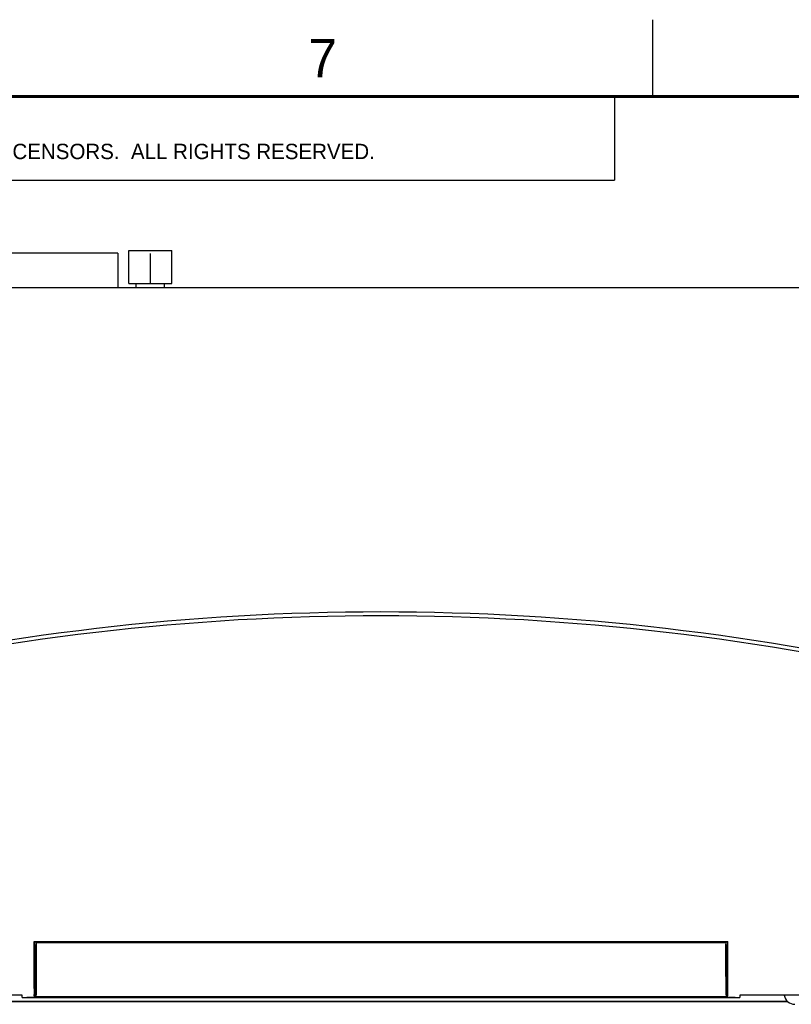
# Model space of a CAD drawing. Header units: inches. Extents: x 0 to 34, y 0 to 22.
# Tile 10 of 27: x 4.4 to 9.4, y 15.6 to 22. Entities that reach past the tile are written whole.
import ezdxf

# ---------------------------------------------------------------- set-up
doc = ezdxf.new("R2010")
doc.units = ezdxf.units.IN
doc.header["$LTSCALE"] = 1.87
doc.header["$MEASUREMENT"] = 0
doc.layers.get('0').update_dxf_attribs({"linetype": 'CONTINUOUS'})
doc.styles.get("Standard").update_dxf_attribs({"font": 'txt', "width": 0.8})

msp = doc.modelspace()

# ---------------------------------------------------------------- linework, layer by layer
at = {"color": 2, "linetype": 'CONTINUOUS'}
for p, q in [((8.5, 21.5), (8.5, 22)), ((0.5, 21.5), (8.25, 21.5)), ((8.25, 21.5), (8.25, 20.9531)), ((0.5, 20.9531), (8.25, 20.9531))]:
    msp.add_line(p, q, dxfattribs=at)
at = {"color": 6, "linetype": 'CONTINUOUS'}
for q in [(3.593, 20.4776), (5.013, 20.253)]:
    msp.add_line((5.013, 20.4776), q, dxfattribs=at)
at = {"color": 7, "linetype": 'CONTINUOUS'}
for p, q in [((5.084, 20.2813), (5.084, 20.4963)), ((5.084, 20.4963), (5.364, 20.4963)), ((5.224, 20.2813), (5.224, 20.4763)), ((5.364, 20.2813), (5.364, 20.4963)), ((10.6372, 20.253), (2.8188, 20.253)), ((5.084, 20.2813), (5.364, 20.2813)), ((5.131, 20.253), (5.131, 20.2813)), ((5.317, 20.253), (5.317, 20.2813)), ((4.4664, 15.988), (4.4658, 15.9905)), ((4.4658, 15.6848), (4.4658, 15.9905)), ((4.4658, 15.9905), (8.9902, 15.9905)), ((4.4664, 15.988), (4.468, 15.9563)), ((4.4664, 15.988), (8.9896, 15.988)), ((4.479, 15.9723), (4.4796, 15.9861)), ((4.4796, 15.9861), (4.4801, 15.9851)), ((4.4796, 15.9861), (4.5371, 15.9861)), ((4.4801, 15.9851), (4.4801, 15.6848)), ((4.4801, 15.9851), (8.9758, 15.9851)), ((4.543, 15.9873), (4.5371, 15.9861)), ((4.5378, 15.9863), (4.538, 15.988)), ((4.543, 15.9873), (4.543, 15.988)), ((4.623, 15.9873), (4.543, 15.9873)), ((4.623, 15.9873), (4.623, 15.988)), ((4.623, 15.9873), (4.6289, 15.9861)), ((4.6282, 15.9863), (4.628, 15.988)), ((4.6289, 15.9861), (4.8514, 15.9861)), ((4.8328, 15.9861), (4.833, 15.988)), ((4.8573, 15.9873), (4.8514, 15.9861)), ((4.8573, 15.9873), (4.8573, 15.988)), ((4.8573, 15.9873), (4.9487, 15.9873)), ((4.9487, 15.9873), (4.9487, 15.988)), ((4.9487, 15.9873), (4.9546, 15.9861)), ((4.9546, 15.9861), (5.3077, 15.9861)), ((4.9732, 15.9861), (4.973, 15.988)), ((5.289, 15.9861), (5.2892, 15.988)), ((5.3135, 15.9873), (5.3077, 15.9861)), ((5.3135, 15.9873), (5.3135, 15.988)), ((5.3135, 15.9873), (5.4049, 15.9873)), ((5.4049, 15.9873), (5.4049, 15.988)), ((5.4049, 15.9873), (5.4108, 15.9861)), ((5.4108, 15.9861), (5.7639, 15.9861)), ((5.4294, 15.9861), (5.4292, 15.988)), ((5.7453, 15.9861), (5.7455, 15.988)), ((5.7698, 15.9873), (5.7639, 15.9861)), ((5.7698, 15.9873), (5.7698, 15.988)), ((5.7698, 15.9873), (5.8612, 15.9873)), ((5.8612, 15.9873), (5.8612, 15.988)), ((5.8612, 15.9873), (5.8671, 15.9861)), ((5.8671, 15.9861), (5.9552, 15.9861)), ((5.8857, 15.9861), (5.8855, 15.988)), ((5.9484, 15.9861), (5.9485, 15.988)), ((5.9611, 15.9873), (5.9552, 15.9861)), ((5.9611, 15.9873), (5.9611, 15.988)), ((5.9611, 15.9873), (6.1261, 15.9873)), ((6.1261, 15.9873), (6.1261, 15.988)), ((6.1261, 15.9873), (6.132, 15.9861)), ((6.132, 15.9861), (6.2202, 15.9861)), ((6.1385, 15.988), (6.1386, 15.9861)), ((6.2015, 15.9861), (6.2017, 15.988)), ((6.226, 15.9873), (6.2202, 15.9861)), ((6.226, 15.9873), (6.226, 15.988)), ((6.226, 15.9873), (6.3174, 15.9873)), ((6.3174, 15.9873), (6.3174, 15.988)), ((6.3174, 15.9873), (6.3233, 15.9861)), ((6.3233, 15.9861), (6.6764, 15.9861)), ((6.3419, 15.9861), (6.3417, 15.988)), ((6.6578, 15.9861), (6.658, 15.988)), ((6.6823, 15.9873), (6.6764, 15.9861)), ((6.6823, 15.9873), (6.6823, 15.988)), ((6.6823, 15.9873), (6.7737, 15.9873)), ((6.7737, 15.9873), (6.7737, 15.988)), ((6.7737, 15.9873), (6.7796, 15.9861)), ((6.7796, 15.9861), (7.1327, 15.9861)), ((6.7982, 15.9861), (6.798, 15.988)), ((7.114, 15.9861), (7.1142, 15.988)), ((7.1385, 15.9873), (7.1327, 15.9861)), ((7.1385, 15.9873), (7.1385, 15.988)), ((7.1385, 15.9873), (7.2299, 15.9873)), ((7.2299, 15.9873), (7.2299, 15.988)), ((7.2299, 15.9873), (7.2358, 15.9861)), ((7.2358, 15.9861), (7.324, 15.9861)), ((7.2544, 15.9861), (7.2542, 15.988)), ((7.3174, 15.9861), (7.3175, 15.988)), ((7.324, 15.9861), (7.3299, 15.9873)), ((7.3299, 15.9873), (7.3299, 15.988)), ((7.4949, 15.9873), (7.3299, 15.9873)), ((7.4949, 15.9873), (7.4949, 15.988)), ((7.5008, 15.9861), (7.4949, 15.9873)), ((7.5008, 15.9861), (7.5889, 15.9861)), ((7.5075, 15.988), (7.5076, 15.9861)), ((7.5703, 15.9861), (7.5705, 15.988)), ((7.5948, 15.9873), (7.5889, 15.9861)), ((7.5948, 15.9873), (7.5948, 15.988)), ((7.5948, 15.9873), (7.6862, 15.9873)), ((7.6862, 15.9873), (7.6862, 15.988)), ((7.6862, 15.9873), (7.6921, 15.9861)), ((7.6921, 15.9861), (8.0452, 15.9861)), ((7.7107, 15.9861), (7.7105, 15.988)), ((8.0265, 15.9861), (8.0267, 15.988)), ((8.051, 15.9873), (8.0452, 15.9861)), ((8.051, 15.9873), (8.051, 15.988)), ((8.051, 15.9873), (8.1424, 15.9873)), ((8.1424, 15.9873), (8.1424, 15.988)), ((8.1424, 15.9873), (8.1483, 15.9861)), ((8.1483, 15.9861), (8.5014, 15.9861)), ((8.1669, 15.9861), (8.1667, 15.988)), ((8.4828, 15.9861), (8.483, 15.988)), ((8.5073, 15.9873), (8.5014, 15.9861)), ((8.5073, 15.9873), (8.5073, 15.988)), ((8.5073, 15.9873), (8.5987, 15.9873)), ((8.5987, 15.9873), (8.5987, 15.988)), ((8.5987, 15.9873), (8.6046, 15.9861)), ((8.8271, 15.9861), (8.6046, 15.9861)), ((8.6232, 15.9861), (8.623, 15.988)), ((8.8271, 15.9861), (8.833, 15.9873)), ((8.8278, 15.9863), (8.828, 15.988)), ((8.833, 15.9873), (8.833, 15.988)), ((8.833, 15.9873), (8.913, 15.9873)), ((8.913, 15.9873), (8.913, 15.988)), ((8.9189, 15.9861), (8.913, 15.9873)), ((8.9182, 15.9863), (8.918, 15.988)), ((8.9763, 15.9861), (8.9189, 15.9861)), ((8.9763, 15.9861), (8.9758, 15.9851)), ((8.9758, 15.9851), (8.9758, 15.6848)), ((8.9763, 15.9861), (8.9769, 15.9723)), ((8.988, 15.9563), (8.9896, 15.988)), ((8.9896, 15.988), (8.9902, 15.9905)), ((8.9902, 15.6848), (8.9902, 15.9905)), ((4.468, 15.9563), (4.468, 15.6263)), ((4.479, 15.9563), (4.468, 15.9563)), ((4.479, 15.7851), (4.479, 15.9723)), ((8.9769, 15.7851), (8.9769, 15.9723)), ((8.9769, 15.9563), (8.988, 15.9563)), ((8.988, 15.6263), (8.988, 15.9563)), ((4.478, 15.7563), (4.4789, 15.7652)), ((4.478, 15.7563), (4.478, 15.6313)), ((8.978, 15.7563), (8.9771, 15.7652)), ((8.978, 15.7563), (8.978, 15.6313)), ((2.7673, 15.5988), (9.3807, 15.5988)), ((2.8418, 15.6009), (9.3784, 15.6009)), ((4.3885, 15.6412), (2.8425, 15.6412)), ((4.3888, 15.6258), (4.3885, 15.6412)), ((4.3888, 15.6263), (9.0672, 15.6263)), ((9.0372, 15.625), (4.4188, 15.625)), ((4.468, 15.6263), (4.4661, 15.645)), ((4.4798, 15.6499), (4.478, 15.6313)), ((4.478, 15.6313), (8.978, 15.6313)), ((8.9761, 15.6499), (8.978, 15.6313)), ((8.988, 15.6263), (8.9898, 15.645)), ((9.0675, 15.6412), (9.0672, 15.6258)), ((10.6135, 15.6412), (9.0675, 15.6412))]:
    msp.add_line(p, q, dxfattribs=at)
at = {"color": 7, "linetype": 'CONTINUOUS', "const_width": 0.02}
msp.add_lwpolyline([(33.5, 21.5), (0.5, 21.5)], dxfattribs=at)
at = {"color": 7, "linetype": 'CONTINUOUS'}
for centre, radius, start, end in [((6.728, 2.1263), 15.9875, 76.61543, 103.38457), ((6.728, 2.1263), 16.0125, 76.67033, 103.32967), ((9.4269, 15.6513), 0.07, 188.28237, 270)]:
    msp.add_arc(centre, radius, start, end, dxfattribs=at)
for points, knots in [([(4.4789, 15.7652), (4.4789, 15.7653), (4.4789, 15.7655), (4.4789, 15.7659), (4.4789, 15.7665), (4.4789, 15.7672), (4.4789, 15.7681), (4.479, 15.7692), (4.479, 15.7703), (4.479, 15.7716), (4.479, 15.7731), (4.479, 15.7746), (4.479, 15.7762), (4.479, 15.7779), (4.479, 15.7796), (4.479, 15.7814), (4.479, 15.7833), (4.479, 15.7845), (4.479, 15.7851)], [0, 0, 0, 0, 0.012385, 0.033316, 0.062582, 0.099755, 0.144627, 0.197056, 0.256412, 0.321885, 0.393157, 0.469963, 0.551341, 0.636212, 0.724195, 0.814934, 0.907269, 1, 1, 1, 1]), ([(8.9771, 15.7652), (8.9771, 15.7653), (8.9771, 15.7655), (8.9771, 15.7659), (8.977, 15.7665), (8.977, 15.7672), (8.977, 15.7681), (8.977, 15.7692), (8.977, 15.7703), (8.977, 15.7716), (8.977, 15.7731), (8.977, 15.7746), (8.977, 15.7762), (8.9769, 15.7779), (8.9769, 15.7796), (8.9769, 15.7814), (8.9769, 15.7833), (8.9769, 15.7845), (8.9769, 15.7851)], [0, 0, 0, 0, 0.012385, 0.033316, 0.062582, 0.099755, 0.144627, 0.197056, 0.256412, 0.321885, 0.393157, 0.469963, 0.551341, 0.636212, 0.724195, 0.814934, 0.907269, 1, 1, 1, 1]), ([(4.4658, 15.6848), (4.4658, 15.6838), (4.4658, 15.6817), (4.4658, 15.6786), (4.4658, 15.6756), (4.4658, 15.6726), (4.4658, 15.6696), (4.4658, 15.6668), (4.4659, 15.6641), (4.4659, 15.6615), (4.4659, 15.659), (4.4659, 15.6567), (4.4659, 15.6546), (4.4659, 15.6527), (4.466, 15.6509), (4.466, 15.6494), (4.466, 15.6481), (4.466, 15.647), (4.4661, 15.6461), (4.4661, 15.6455), (4.4661, 15.6451), (4.4661, 15.645)], [0, 0, 0, 0, 0.078281, 0.15613, 0.232945, 0.308434, 0.381961, 0.453219, 0.521703, 0.586977, 0.648732, 0.706464, 0.759959, 0.808776, 0.85269, 0.891414, 0.92468, 0.952347, 0.974183, 0.990108, 1, 1, 1, 1]), ([(4.4801, 15.6848), (4.4801, 15.6839), (4.4801, 15.6821), (4.4801, 15.6794), (4.4801, 15.6767), (4.4801, 15.6741), (4.4801, 15.6715), (4.4801, 15.669), (4.4801, 15.6666), (4.4801, 15.6644), (4.48, 15.6622), (4.48, 15.6602), (4.48, 15.6584), (4.48, 15.6567), (4.48, 15.6551), (4.48, 15.6538), (4.4799, 15.6526), (4.4799, 15.6517), (4.4799, 15.6509), (4.4799, 15.6503), (4.4799, 15.65), (4.4798, 15.6499)], [0, 0, 0, 0, 0.078281, 0.156129, 0.232945, 0.308433, 0.381959, 0.453218, 0.521702, 0.586977, 0.648732, 0.706464, 0.759959, 0.808777, 0.85269, 0.891415, 0.924681, 0.952347, 0.974183, 0.990108, 1, 1, 1, 1]), ([(8.9758, 15.6848), (8.9758, 15.6839), (8.9758, 15.6821), (8.9758, 15.6794), (8.9759, 15.6767), (8.9759, 15.6741), (8.9759, 15.6715), (8.9759, 15.669), (8.9759, 15.6666), (8.9759, 15.6644), (8.9759, 15.6622), (8.9759, 15.6602), (8.9759, 15.6584), (8.976, 15.6567), (8.976, 15.6551), (8.976, 15.6538), (8.976, 15.6526), (8.9761, 15.6517), (8.9761, 15.6509), (8.9761, 15.6503), (8.9761, 15.65), (8.9761, 15.6499)], [0, 0, 0, 0, 0.078281, 0.156129, 0.232945, 0.308433, 0.381959, 0.453218, 0.521702, 0.586977, 0.648732, 0.706464, 0.759959, 0.808777, 0.85269, 0.891415, 0.924681, 0.952347, 0.974183, 0.990108, 1, 1, 1, 1]), ([(8.9898, 15.645), (8.9899, 15.6451), (8.9899, 15.6455), (8.9899, 15.6461), (8.9899, 15.647), (8.99, 15.6481), (8.99, 15.6494), (8.99, 15.6509), (8.99, 15.6527), (8.99, 15.6546), (8.9901, 15.6567), (8.9901, 15.659), (8.9901, 15.6615), (8.9901, 15.6641), (8.9901, 15.6668), (8.9901, 15.6696), (8.9901, 15.6726), (8.9902, 15.6756), (8.9902, 15.6786), (8.9902, 15.6817), (8.9902, 15.6838), (8.9902, 15.6848)], [0, 0, 0, 0, 0.009892, 0.025817, 0.047653, 0.07532, 0.108586, 0.14731, 0.191224, 0.240041, 0.293536, 0.351268, 0.413023, 0.478297, 0.546781, 0.618039, 0.691566, 0.767055, 0.84387, 0.921719, 1, 1, 1, 1]), ([(4.3888, 15.6258), (4.3888, 15.6258), (4.389, 15.6257), (4.3892, 15.6257), (4.3898, 15.6256), (4.3905, 15.6255), (4.3914, 15.6255), (4.3925, 15.6254), (4.3937, 15.6254), (4.3952, 15.6253), (4.3968, 15.6253), (4.3985, 15.6252), (4.4004, 15.6252), (4.4024, 15.6251), (4.4045, 15.6251), (4.4068, 15.6251), (4.4091, 15.6251), (4.4114, 15.625), (4.4139, 15.625), (4.4163, 15.625), (4.418, 15.625), (4.4188, 15.625)], [0, 0, 0, 0, 0.004065, 0.014531, 0.031613, 0.055291, 0.085359, 0.121684, 0.163988, 0.211965, 0.265367, 0.323705, 0.386736, 0.453886, 0.524797, 0.598965, 0.675801, 0.754944, 0.835649, 0.917571, 1, 1, 1, 1]), ([(9.0372, 15.625), (9.038, 15.625), (9.0397, 15.625), (9.0421, 15.625), (9.0445, 15.625), (9.0469, 15.6251), (9.0492, 15.6251), (9.0514, 15.6251), (9.0536, 15.6251), (9.0556, 15.6252), (9.0575, 15.6252), (9.0592, 15.6253), (9.0608, 15.6253), (9.0622, 15.6254), (9.0635, 15.6254), (9.0646, 15.6255), (9.0655, 15.6255), (9.0662, 15.6256), (9.0667, 15.6257), (9.067, 15.6257), (9.0672, 15.6258), (9.0672, 15.6258)], [0, 0, 0, 0, 0.082429, 0.164351, 0.245056, 0.324199, 0.401035, 0.475203, 0.546114, 0.613264, 0.676295, 0.734633, 0.788035, 0.836012, 0.878316, 0.914641, 0.944709, 0.968387, 0.985469, 0.995935, 1, 1, 1, 1])]:
    msp.add_open_spline(points, degree=3, knots=knots, dxfattribs=at)

# ---------------------------------------------------------------- texts
at = {"color": 2, "linetype": 'CONTINUOUS'}
for s, height, p in [('7', 0.25, (6.2556, 21.6243)), ('NATIONAL INSTRUMENTS CORPORATION AND ITS LICENSORS.  ALL RIGHTS RESERVED.', 0.1, (0.9071, 21.0911))]:
    msp.add_text(s, height=height, dxfattribs=at).set_placement(p)

doc.saveas('drawing.dxf')
